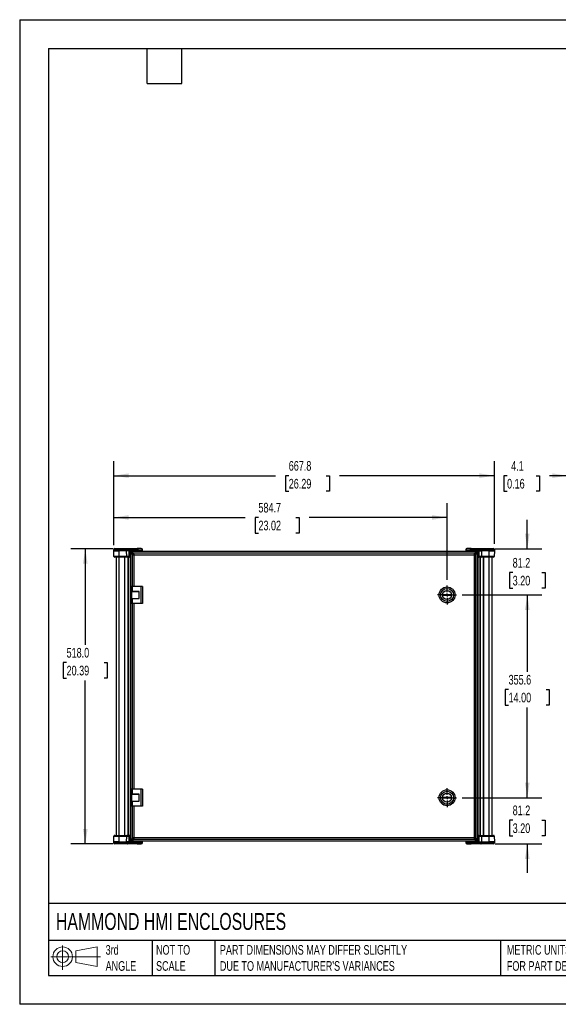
# Model space of a CAD drawing. Header units: millimetres. Extents: x 0 to 2235, y 0 to 1727.
# Tile 1 of 6: x 0 to 945, y 0 to 1727. Entities that reach past the tile are written whole.
import ezdxf

# ---------------------------------------------------------------- set-up
doc = ezdxf.new("R2010")
doc.units = ezdxf.units.MM
doc.header["$LTSCALE"] = 8
doc.linetypes.add('CENTERX2', pattern=[20.32, 12.7, -2.54, 2.54, -2.54])
doc.layers.add('CENTER', color=40, linetype='CENTERX2')
doc.layers.add('DIMENSIONS', color=140, linetype='Continuous', lineweight=25)
doc.layers.add('TEXT', color=140, linetype='Continuous', lineweight=25)
doc.styles.add('SLDTEXTSTYLE0', font='TXT', dxfattribs={"width": 0.7})
doc.dimstyles.new('SLDDIMSTYLE0', dxfattribs={"dimtxt": 17.264063, "dimasz": 26.416, "dimexe": 0, "dimexo": 0.0625, "dimgap": 4.316016, "dimtad": 0, "dimtih": 1, "dimtoh": 1, "dimdec": 1, "dimrnd": 1e-09, "dimzin": 4, "dimdsep": 46, "dimtxsty": 'SLDTEXTSTYLE0', "dimsah": 1, "dimcen": 0.09, "dimadec": 0, "dimazin": 1, "dimtfac": 1, "dimtdec": 1, "dimtofl": 0, "dimtmove": 0, "dimatfit": 3, "dimfxl": 0, "dimfrac": 2, "dimtolj": 1, "dimtzin": 12, "dimarcsym": 0})
doc.dimstyles.new('SLDDIMSTYLE1', dxfattribs={"dimtxt": 17.264063, "dimasz": 26.416, "dimexe": 0, "dimexo": 0.0625, "dimgap": 4.316016, "dimtad": 0, "dimtih": 1, "dimtoh": 1, "dimdec": 1, "dimrnd": 1e-09, "dimzin": 12, "dimdsep": 46, "dimtxsty": 'SLDTEXTSTYLE0', "dimsah": 1, "dimcen": 0.09, "dimadec": 0, "dimazin": 3, "dimtfac": 1, "dimtdec": 1, "dimtofl": 0, "dimtmove": 0, "dimatfit": 3, "dimfxl": 0, "dimfrac": 2, "dimtolj": 1, "dimtzin": 12, "dimarcsym": 0})
doc.dimstyles.new('SLDDIMSTYLE2', dxfattribs={"dimtxt": 17.264063, "dimasz": 26.416, "dimexe": 0, "dimexo": 0.0625, "dimgap": 4.316016, "dimtad": 0, "dimtih": 1, "dimtoh": 1, "dimdec": 1, "dimrnd": 1e-09, "dimzin": 12, "dimdsep": 46, "dimtxsty": 'SLDTEXTSTYLE0', "dimsah": 1, "dimcen": 0.09, "dimadec": 0, "dimazin": 3, "dimtfac": 1, "dimtdec": 1, "dimtmove": 0, "dimatfit": 0, "dimfxl": 0, "dimfrac": 2, "dimtolj": 1, "dimtzin": 12, "dimarcsym": 0})

# ---------------------------------------------------------------- blocks, each defined once
blk = doc.blocks.new('Block11')
at = {"color": 7, "linetype": 'Continuous', "lineweight": 18}
for p, q in [((20.7, 42.5), (20.7, 0)), ((43.8, 33.3), (81.4, 40.3)), ((81.4, 40.3), (81.4, 5.9)), ((0, 23.1), (87, 23.1)), ((43.8, 12.8), (43.8, 33.3)), ((43.8, 12.8), (81.4, 5.9))]:
    blk.add_line(p, q, dxfattribs=at)
for radius in [17.2, 10.3]:
    blk.add_circle((20.7, 23.1), radius, dxfattribs=at)
blk = doc.blocks.new('Block12')
at = {"color": 7, "linetype": 'Continuous'}
blk.add_blockref('Block11', (0, 0), dxfattribs=at)
blk = doc.blocks.new('_D')
at = {"layer": 'DIMENSIONS'}
for p, q in [((164.1, 799.3), (89.8, 799.3)), ((115.2, 799.3), (115.2, 630.8)), ((82.3, 599.5), (76.5, 599.5)), ((76.5, 599.5), (76.5, 572)), ((148, 599.5), (153.8, 599.5)), ((153.8, 599.5), (153.8, 572)), ((76.5, 572), (82.3, 572)), ((153.8, 572), (148, 572)), ((115.2, 281.3), (115.2, 568.2)), ((164.1, 281.3), (89.8, 281.3))]:
    blk.add_line(p, q, dxfattribs=at)
for points in [[(115.2, 799.3), (111.1, 772.9), (119.2, 772.9)], [(115.2, 281.3), (119.2, 307.7), (111.1, 307.7)]]:
    blk.add_solid(points, dxfattribs=at)
at = {"layer": 'DIMENSIONS', "char_height": 16.93, "attachment_point": 1, "style": 'SLDTEXTSTYLE0'}
for s, insert in [('518.0', (82.3, 625.2)), ('20.39', (82.3, 593.9))]:
    blk.add_mtext(s, dxfattribs=dict(at, insert=insert))
blk = doc.blocks.new('_D_1')
at = {"layer": 'DIMENSIONS'}
for p, q in [((165.1, 805.5), (165.1, 879.4)), ((749.8, 744.8), (749.8, 879.4)), ((165.1, 854), (395.5, 854)), ((418.9, 854), (413.1, 854)), ((413.1, 854), (413.1, 826.6)), ((484.6, 854), (490.4, 854)), ((490.4, 854), (490.4, 826.6)), ((749.8, 854), (508, 854)), ((413.1, 826.6), (418.9, 826.6)), ((490.4, 826.6), (484.6, 826.6))]:
    blk.add_line(p, q, dxfattribs=at)
for points in [[(165.1, 854), (191.5, 850), (191.5, 858.1)], [(749.8, 854), (723.4, 858.1), (723.4, 850)]]:
    blk.add_solid(points, dxfattribs=at)
at = {"layer": 'DIMENSIONS', "char_height": 16.93, "attachment_point": 1, "style": 'SLDTEXTSTYLE0'}
for s, insert in [('584.7', (418.9, 879.7)), ('23.02', (418.9, 848.4))]:
    blk.add_mtext(s, dxfattribs=dict(at, insert=insert))
blk = doc.blocks.new('_D_2')
at = {"layer": 'DIMENSIONS'}
for p, q in [((165.1, 807.5), (165.1, 952.7)), ((832.9, 807.5), (832.9, 952.7)), ((165.1, 927.3), (448.8, 927.3)), ((472.1, 927.3), (466.4, 927.3)), ((466.4, 927.3), (466.4, 899.9)), ((537.8, 927.3), (543.6, 927.3)), ((543.6, 927.3), (543.6, 899.9)), ((832.9, 927.3), (561.2, 927.3)), ((466.4, 899.9), (472.1, 899.9)), ((543.6, 899.9), (537.8, 899.9))]:
    blk.add_line(p, q, dxfattribs=at)
for points in [[(165.1, 927.3), (191.5, 923.3), (191.5, 931.4)], [(832.9, 927.3), (806.5, 931.4), (806.5, 923.3)]]:
    blk.add_solid(points, dxfattribs=at)
at = {"layer": 'DIMENSIONS', "char_height": 16.93, "attachment_point": 1, "style": 'SLDTEXTSTYLE0'}
for s, insert in [('667.8', (472.1, 953)), ('26.29', (472.1, 921.7))]:
    blk.add_mtext(s, dxfattribs=dict(at, insert=insert))
blk = doc.blocks.new('_D_3')
at = {"layer": 'DIMENSIONS'}
for p, q in [((890.7, 799.3), (890.7, 850.1)), ((834, 799.3), (916.1, 799.3)), ((865, 757.3), (859.2, 757.3)), ((859.2, 757.3), (859.2, 729.9)), ((916.3, 757.3), (922.1, 757.3)), ((922.1, 757.3), (922.1, 729.9)), ((859.2, 729.9), (865, 729.9)), ((922.1, 729.9), (916.3, 729.9)), ((776.5, 718.1), (916.1, 718.1)), ((890.7, 718.1), (890.7, 667.3))]:
    blk.add_line(p, q, dxfattribs=at)
for points in [[(890.7, 799.3), (894.7, 825.7), (886.6, 825.7)], [(890.7, 718.1), (886.6, 691.7), (894.7, 691.7)]]:
    blk.add_solid(points, dxfattribs=at)
at = {"layer": 'DIMENSIONS', "char_height": 16.93, "attachment_point": 1, "style": 'SLDTEXTSTYLE0'}
for s, insert in [('81.2', (865, 783)), ('3.20', (865, 751.7))]:
    blk.add_mtext(s, dxfattribs=dict(at, insert=insert))
blk = doc.blocks.new('_D_4')
at = {"layer": 'DIMENSIONS'}
for p, q in [((776.5, 718.1), (916.1, 718.1)), ((890.7, 718.1), (890.7, 583.5)), ((857.8, 552.2), (852, 552.2)), ((852, 552.2), (852, 524.8)), ((923.5, 552.2), (929.3, 552.2)), ((929.3, 552.2), (929.3, 524.8)), ((852, 524.8), (857.8, 524.8)), ((890.7, 362.5), (890.7, 520.9)), ((929.3, 524.8), (923.5, 524.8)), ((776.5, 362.5), (916.1, 362.5))]:
    blk.add_line(p, q, dxfattribs=at)
for points in [[(890.7, 718.1), (886.6, 691.7), (894.7, 691.7)], [(890.7, 362.5), (894.7, 388.9), (886.6, 388.9)]]:
    blk.add_solid(points, dxfattribs=at)
at = {"layer": 'DIMENSIONS', "char_height": 16.93, "attachment_point": 1, "style": 'SLDTEXTSTYLE0'}
for s, insert in [('355.6', (857.8, 577.9)), ('14.00', (857.8, 546.6))]:
    blk.add_mtext(s, dxfattribs=dict(at, insert=insert))
blk = doc.blocks.new('_D_5')
at = {"layer": 'DIMENSIONS'}
for p, q in [((890.7, 362.5), (890.7, 413.3)), ((776.5, 362.5), (916.1, 362.5)), ((865, 323), (859.2, 323)), ((859.2, 323), (859.2, 295.5)), ((916.3, 323), (922.1, 323)), ((922.1, 323), (922.1, 295.5)), ((859.2, 295.5), (865, 295.5)), ((922.1, 295.5), (916.3, 295.5)), ((834, 281.3), (916.1, 281.3)), ((890.7, 281.3), (890.7, 230.5))]:
    blk.add_line(p, q, dxfattribs=at)
for points in [[(890.7, 362.5), (894.7, 388.9), (886.6, 388.9)], [(890.7, 281.3), (886.6, 254.9), (894.7, 254.9)]]:
    blk.add_solid(points, dxfattribs=at)
at = {"layer": 'DIMENSIONS', "char_height": 16.93, "attachment_point": 1, "style": 'SLDTEXTSTYLE0'}
for s, insert in [('81.2', (865, 348.7)), ('3.20', (865, 317.4))]:
    blk.add_mtext(s, dxfattribs=dict(at, insert=insert))
blk = doc.blocks.new('SW_CENTERMARKSYMBOL_0')
at = {"layer": 'CENTER', "color": 0}
for p, q in [((-5.08, 0), (-16.51, 0)), ((0, 0), (-2.54, 0)), ((0, 5.08), (0, 16.51)), ((0, 0), (0, 2.54)), ((0, 0), (0, -2.54)), ((0, 0), (2.54, 0)), ((5.08, 0), (16.51, 0)), ((0, -5.08), (0, -16.51))]:
    blk.add_line(p, q, dxfattribs=at)
blk = doc.blocks.new('SW_CENTERMARKSYMBOL_1')
at = {"layer": 'CENTER', "color": 0}
for p, q in [((-5.08, 0), (-16.51, 0)), ((0, 0), (-2.54, 0)), ((0, 5.08), (0, 16.51)), ((0, 0), (0, 2.54)), ((0, 0), (0, -2.54)), ((0, 0), (2.54, 0)), ((5.08, 0), (16.51, 0)), ((0, -5.08), (0, -16.51))]:
    blk.add_line(p, q, dxfattribs=at)
blk = doc.blocks.new('_D_6')
at = {"layer": 'DIMENSIONS'}
for p, q in [((960.9, 739.7), (960.9, 952.7)), ((965, 798.2), (965, 952.7)), ((855.2, 927.3), (849.4, 927.3)), ((849.4, 927.3), (849.4, 899.9)), ((906.5, 927.3), (912.3, 927.3)), ((912.3, 927.3), (912.3, 899.9)), ((960.9, 927.3), (929.9, 927.3)), ((965, 927.3), (1015.8, 927.3)), ((849.4, 899.9), (855.2, 899.9)), ((912.3, 899.9), (906.5, 899.9))]:
    blk.add_line(p, q, dxfattribs=at)
for points in [[(960.9, 927.3), (934.5, 931.4), (934.5, 923.3)], [(965, 927.3), (991.4, 923.3), (991.4, 931.4)]]:
    blk.add_solid(points, dxfattribs=at)
at = {"layer": 'DIMENSIONS', "char_height": 16.93, "attachment_point": 1, "style": 'SLDTEXTSTYLE0'}
for s, insert in [('4.1', (862.4, 953)), ('0.16', (855.2, 921.7))]:
    blk.add_mtext(s, dxfattribs=dict(at, insert=insert))

msp = doc.modelspace()

# ---------------------------------------------------------------- linework, layer by layer
at = {"color": 7, "linetype": 'Continuous'}
for p, q in [((0.02, 1727.22), (0.02, 0.02)), ((0.02, 1727.22), (2235.22, 1727.22)), ((2235.22, 0.02), (0.02, 0.02))]:
    msp.add_line(p, q, dxfattribs=at)
for p, q in [((165.11, 797.32), (174.21, 797.32)), ((165.11, 795.32), (165.11, 797.32)), ((165.11, 795.32), (174.21, 795.32)), ((165.28, 785.79), (165.11, 795.32)), ((167.11, 799.32), (174.21, 799.32)), ((174.21, 799.32), (189.18, 799.32)), ((174.21, 797.32), (187.64, 797.32)), ((174.21, 797.32), (174.21, 795.32)), ((187.64, 795.32), (174.21, 795.32)), ((174.21, 795.32), (174.21, 785.79)), ((187.64, 797.32), (207.25, 797.32)), ((187.64, 795.32), (187.64, 797.32)), ((191.69, 795.32), (187.64, 795.32)), ((187.77, 785.79), (187.64, 795.32)), ((189.18, 799.32), (206.01, 799.32)), ((191.69, 795.32), (207.25, 795.32)), ((195.9, 795.32), (195.89, 794.3)), ((198.62, 795.32), (197.63, 794.93)), ((197.63, 794.93), (197.63, 794.3)), ((208.8, 794.93), (197.63, 794.93)), ((213.31, 799.32), (206.01, 799.32)), ((207.25, 795.32), (207.25, 797.32)), ((207.25, 797.32), (215.31, 797.32)), ((207.25, 795.32), (215.31, 795.32)), ((208.8, 794.93), (207.81, 795.32)), ((208.8, 794.3), (208.8, 794.93)), ((211.34, 795.04), (211.35, 794.3)), ((212.83, 795.32), (212.84, 794.3)), ((213.73, 795.32), (213.71, 794.3)), ((215.21, 794.3), (215.23, 795.32)), ((215.31, 795.32), (215.31, 797.32)), ((782.73, 797.32), (782.73, 795.32)), ((782.73, 797.32), (790.8, 797.32)), ((782.73, 795.32), (790.8, 795.32)), ((782.82, 795.32), (782.84, 794.3)), ((784.33, 794.3), (784.31, 795.32)), ((792.03, 799.32), (784.73, 799.32)), ((785.2, 794.3), (785.22, 795.32)), ((786.71, 795.32), (786.7, 794.4)), ((790.24, 795.32), (789.24, 794.93)), ((789.24, 794.93), (789.24, 794.3)), ((800.42, 794.93), (789.24, 794.93)), ((790.8, 797.32), (810.41, 797.32)), ((790.8, 797.32), (790.8, 795.32)), ((806.36, 795.32), (790.8, 795.32)), ((792.03, 799.32), (808.86, 799.32)), ((800.42, 794.93), (799.43, 795.32)), ((800.42, 794.3), (800.42, 794.93)), ((802.15, 794.3), (802.15, 795.32)), ((806.36, 795.32), (810.41, 795.32)), ((808.86, 799.32), (823.83, 799.32)), ((810.41, 795.32), (810.28, 785.79)), ((810.41, 797.32), (810.41, 795.32)), ((823.83, 797.32), (810.41, 797.32)), ((823.83, 795.32), (810.41, 795.32)), ((823.83, 799.32), (830.93, 799.32)), ((823.83, 795.32), (823.83, 797.32)), ((823.83, 797.32), (832.93, 797.32)), ((823.83, 785.79), (823.83, 795.32)), ((823.83, 795.32), (832.93, 795.32)), ((832.93, 795.32), (832.76, 785.79)), ((832.93, 797.32), (832.93, 795.32)), ((174.21, 785.79), (165.28, 785.79)), ((174.21, 784.32), (166.78, 784.32)), ((169.21, 784.32), (169.21, 296.28)), ((187.77, 785.79), (174.21, 785.79)), ((188.93, 784.32), (174.21, 784.32)), ((174.21, 784.32), (174.21, 296.28)), ((183.71, 784.32), (183.71, 296.28)), ((184.21, 784.32), (184.21, 296.28)), ((191.49, 785.79), (187.77, 785.79)), ((192.25, 784.32), (188.93, 784.32)), ((190.21, 296.28), (190.21, 784.32)), ((190.71, 296.28), (190.71, 784.32)), ((193.96, 794.3), (193.9, 794.3)), ((193.96, 794.3), (193.96, 286.3)), ((193.96, 794.3), (194.21, 794.3)), ((194.21, 286.3), (194.21, 794.3)), ((196.28, 794.3), (194.21, 794.3)), ((194.22, 288.36), (194.22, 792.24)), ((196.28, 792.24), (194.22, 792.24)), ((801.76, 794.3), (196.28, 794.3)), ((196.28, 794.3), (196.28, 792.24)), ((196.28, 791.21), (198.58, 791.21)), ((197.31, 789.31), (197.57, 789.06)), ((197.31, 733.1), (197.31, 789.31)), ((197.4, 789.06), (199.45, 789.06)), ((197.4, 789.06), (197.4, 733.1)), ((198.58, 789.07), (198.58, 791.55)), ((199.46, 789.07), (198.58, 789.07)), ((798.84, 791.21), (199.21, 791.21)), ((199.46, 791.12), (199.46, 789.07)), ((798.59, 791.12), (199.46, 791.12)), ((797.56, 788.04), (200.48, 788.04)), ((200.48, 788.04), (200.48, 733.1)), ((797.56, 788.04), (797.56, 292.56)), ((799.47, 789.07), (798.58, 789.07)), ((798.59, 791.12), (798.59, 789.07)), ((800.65, 789.06), (798.59, 789.06)), ((799.47, 789.07), (799.47, 791.55)), ((799.47, 791.21), (801.76, 791.21)), ((800.47, 789.06), (800.74, 789.31)), ((800.65, 291.53), (800.65, 789.06)), ((800.74, 291.29), (800.74, 789.31)), ((801.76, 794.3), (803.83, 794.3)), ((801.76, 794.3), (801.76, 792.24)), ((803.82, 792.24), (801.76, 792.24)), ((803.82, 792.24), (803.82, 288.36)), ((803.83, 794.3), (803.83, 286.3)), ((803.83, 794.3), (804.08, 794.3)), ((804.08, 286.3), (804.08, 794.3)), ((804.08, 794.3), (804.15, 794.3)), ((809.12, 784.32), (805.8, 784.32)), ((810.28, 785.79), (806.56, 785.79)), ((807.33, 784.32), (807.33, 296.28)), ((807.83, 784.32), (807.83, 296.28)), ((823.83, 784.32), (809.12, 784.32)), ((823.83, 785.79), (810.28, 785.79)), ((813.83, 296.28), (813.83, 784.32)), ((814.33, 296.28), (814.33, 784.32)), ((832.76, 785.79), (823.83, 785.79)), ((831.26, 784.32), (823.83, 784.32)), ((823.83, 296.28), (823.83, 784.32)), ((828.83, 296.28), (828.83, 784.32)), ((195.39, 733.1), (195.39, 724.45)), ((197.44, 733.1), (195.39, 733.1)), ((197.44, 733.1), (197.44, 724.45)), ((212.43, 733.1), (197.44, 733.1)), ((212.43, 733.1), (212.43, 703.1)), ((215.43, 733.1), (212.43, 733.1)), ((215.43, 733.1), (215.43, 703.1)), ((197.44, 724.45), (195.39, 724.45)), ((195.39, 711.75), (195.39, 703.1)), ((195.39, 711.75), (197.44, 711.75)), ((197.02, 712.11), (197.02, 724.09)), ((197.02, 724.09), (209.73, 724.09)), ((197.02, 712.11), (209.73, 712.11)), ((197.31, 724.09), (197.31, 724.45)), ((197.31, 711.75), (197.31, 712.11)), ((209.73, 724.45), (197.44, 724.45)), ((197.44, 711.75), (197.44, 703.1)), ((197.44, 711.75), (209.73, 711.75)), ((201.38, 724.45), (201.38, 724.09)), ((201.38, 712.11), (201.38, 711.75)), ((207.38, 724.09), (207.38, 724.45)), ((207.38, 711.75), (207.38, 712.11)), ((209.73, 711.75), (209.73, 724.45)), ((741.95, 718.86), (757.74, 718.86)), ((757.74, 717.34), (741.95, 717.34)), ((197.44, 703.1), (195.39, 703.1)), ((197.31, 377.5), (197.31, 703.1)), ((197.4, 703.1), (197.4, 377.5)), ((212.43, 703.1), (197.44, 703.1)), ((200.48, 703.1), (200.48, 377.5)), ((215.43, 703.1), (212.43, 703.1)), ((195.39, 377.5), (195.39, 368.85)), ((197.44, 377.5), (195.39, 377.5)), ((197.44, 368.85), (195.39, 368.85)), ((197.02, 356.51), (197.02, 368.49)), ((197.02, 368.49), (209.73, 368.49)), ((197.31, 368.49), (197.31, 368.85)), ((197.44, 377.5), (197.44, 368.85)), ((212.43, 377.5), (197.44, 377.5)), ((209.73, 368.85), (197.44, 368.85)), ((201.38, 368.85), (201.38, 368.49)), ((207.38, 368.49), (207.38, 368.85)), ((209.73, 356.15), (209.73, 368.85)), ((212.43, 377.5), (212.43, 347.5)), ((215.43, 377.5), (212.43, 377.5)), ((215.43, 377.5), (215.43, 347.5)), ((741.95, 363.26), (757.74, 363.26)), ((195.39, 356.15), (195.39, 347.5)), ((195.39, 356.15), (197.44, 356.15)), ((197.44, 347.5), (195.39, 347.5)), ((197.02, 356.51), (209.73, 356.51)), ((197.31, 356.15), (197.31, 356.51)), ((197.31, 291.29), (197.31, 347.5)), ((197.4, 347.5), (197.4, 291.53)), ((197.44, 356.15), (197.44, 347.5)), ((197.44, 356.15), (209.73, 356.15)), ((212.43, 347.5), (197.44, 347.5)), ((200.48, 347.5), (200.48, 292.56)), ((201.38, 356.51), (201.38, 356.15)), ((207.38, 356.15), (207.38, 356.51)), ((215.43, 347.5), (212.43, 347.5)), ((757.74, 361.74), (741.95, 361.74)), ((165.11, 285.28), (165.28, 294.81)), ((165.28, 294.81), (174.21, 294.81)), ((166.78, 296.28), (174.21, 296.28)), ((174.21, 296.28), (188.93, 296.28)), ((174.21, 294.81), (174.21, 285.28)), ((174.21, 294.81), (187.77, 294.81)), ((187.64, 285.28), (187.77, 294.81)), ((187.77, 294.81), (191.49, 294.81)), ((188.93, 296.28), (192.25, 296.28)), ((805.8, 296.28), (809.12, 296.28)), ((806.56, 294.81), (810.28, 294.81)), ((809.12, 296.28), (823.83, 296.28)), ((810.28, 294.81), (810.41, 285.28)), ((810.28, 294.81), (823.83, 294.81)), ((823.83, 296.28), (831.26, 296.28)), ((823.83, 285.28), (823.83, 294.81)), ((823.83, 294.81), (832.76, 294.81)), ((832.76, 294.81), (832.93, 285.28)), ((165.11, 283.28), (165.11, 285.28)), ((174.21, 285.28), (165.11, 285.28)), ((174.21, 283.28), (165.11, 283.28)), ((174.21, 281.28), (167.11, 281.28)), ((174.21, 285.28), (187.64, 285.28)), ((174.21, 285.28), (174.21, 283.28)), ((174.21, 283.28), (187.64, 283.28)), ((189.18, 281.28), (174.21, 281.28)), ((187.64, 283.28), (187.64, 285.28)), ((191.69, 285.28), (187.64, 285.28)), ((207.25, 283.28), (187.64, 283.28)), ((206.01, 281.28), (189.18, 281.28)), ((191.69, 285.28), (207.25, 285.28)), ((193.96, 286.3), (193.9, 286.3)), ((194.21, 286.3), (193.96, 286.3)), ((196.28, 286.3), (194.21, 286.3)), ((196.28, 288.36), (194.22, 288.36)), ((195.89, 286.3), (195.9, 285.28)), ((198.58, 289.39), (196.28, 289.39)), ((196.28, 286.3), (196.28, 288.36)), ((801.76, 286.3), (196.28, 286.3)), ((197.31, 291.29), (197.57, 291.53)), ((197.4, 291.53), (199.45, 291.53)), ((197.63, 286.3), (197.63, 285.66)), ((197.63, 285.66), (198.62, 285.28)), ((197.63, 285.66), (208.8, 285.66)), ((198.58, 291.53), (198.58, 289.05)), ((198.58, 291.53), (199.55, 291.53)), ((798.84, 289.39), (199.21, 289.39)), ((199.46, 289.47), (199.46, 291.53)), ((199.46, 289.47), (798.59, 289.47)), ((200.48, 292.56), (797.56, 292.56)), ((206.01, 281.28), (213.31, 281.28)), ((207.25, 283.28), (207.25, 285.28)), ((215.31, 285.28), (207.25, 285.28)), ((215.31, 283.28), (207.25, 283.28)), ((207.81, 285.28), (208.8, 285.66)), ((208.8, 285.66), (208.8, 286.3)), ((211.33, 285.28), (211.35, 286.19)), ((212.84, 286.3), (212.83, 285.28)), ((213.71, 286.3), (213.73, 285.28)), ((215.23, 285.28), (215.21, 286.3)), ((215.31, 283.28), (215.31, 285.28)), ((782.73, 285.28), (782.73, 283.28)), ((790.8, 285.28), (782.73, 285.28)), ((790.8, 283.28), (782.73, 283.28)), ((782.84, 286.3), (782.82, 285.28)), ((784.31, 285.28), (784.33, 286.3)), ((784.73, 281.28), (792.03, 281.28)), ((785.22, 285.28), (785.2, 286.3)), ((786.71, 285.56), (786.69, 286.3)), ((789.24, 286.3), (789.24, 285.66)), ((789.24, 285.66), (790.24, 285.28)), ((789.24, 285.66), (800.42, 285.66)), ((790.8, 285.28), (790.8, 283.28)), ((806.36, 285.28), (790.8, 285.28)), ((810.41, 283.28), (790.8, 283.28)), ((808.86, 281.28), (792.03, 281.28)), ((798.5, 291.53), (799.47, 291.53)), ((798.59, 289.47), (798.59, 291.53)), ((800.65, 291.53), (798.59, 291.53)), ((799.43, 285.28), (800.42, 285.66)), ((799.47, 291.53), (799.47, 289.05)), ((801.76, 289.39), (799.47, 289.39)), ((800.42, 285.66), (800.42, 286.3)), ((800.47, 291.53), (800.74, 291.29)), ((803.82, 288.36), (801.76, 288.36)), ((801.76, 286.3), (801.76, 288.36)), ((801.76, 286.3), (803.83, 286.3)), ((802.15, 285.28), (802.15, 286.3)), ((804.08, 286.3), (803.83, 286.3)), ((804.08, 286.3), (804.15, 286.3)), ((806.36, 285.28), (810.41, 285.28)), ((823.83, 281.28), (808.86, 281.28)), ((810.41, 285.28), (810.41, 283.28)), ((810.41, 285.28), (823.83, 285.28)), ((823.83, 283.28), (810.41, 283.28)), ((823.83, 283.28), (823.83, 285.28)), ((832.93, 285.28), (823.83, 285.28)), ((832.93, 283.28), (823.83, 283.28)), ((830.93, 281.28), (823.83, 281.28)), ((832.93, 285.28), (832.93, 283.28))]:
    msp.add_line(p, q)
at = {"flags": 128}
for points in [[(192.25, 784.32), (192.1, 784.34), (191.96, 784.43), (191.83, 784.56), (191.72, 784.75), (191.62, 784.97), (191.55, 785.22), (191.51, 785.5), (191.49, 785.79)], [(806.56, 785.79), (806.54, 785.5), (806.49, 785.22), (806.42, 784.97), (806.33, 784.75), (806.21, 784.56), (806.08, 784.43), (805.94, 784.34), (805.8, 784.32)], [(191.49, 294.81), (191.51, 295.1), (191.55, 295.38), (191.62, 295.63), (191.72, 295.85), (191.83, 296.04), (191.96, 296.17), (192.1, 296.26), (192.25, 296.28)], [(805.8, 296.28), (805.94, 296.26), (806.08, 296.17), (806.21, 296.04), (806.33, 295.85), (806.42, 295.63), (806.49, 295.38), (806.54, 295.1), (806.56, 294.81)]]:
    msp.add_lwpolyline(points, dxfattribs=at)
for centre, radius in [((749.85, 718.1), 13.97), ((749.85, 718.1), 11.43), ((749.85, 718.1), 7.94), ((749.85, 362.5), 13.97), ((749.85, 362.5), 11.43), ((749.85, 362.5), 7.94)]:
    msp.add_circle(centre, radius)
for centre, radius, start, end in [((167.11, 797.32), 2, 90, 180), ((213.31, 797.32), 2, 0, 90), ((784.73, 797.32), 2, 90, 180), ((830.93, 797.32), 2, 360, 90), ((166.78, 785.82), 1.5, 181, 270), ((192.62, 806.28), 20.52, 266.84553, 273.15446), ((192.25, 785.82), 1.5, 270, 359), ((805.43, 806.28), 20.52, 266.84553, 273.15448), ((805.8, 785.82), 1.5, 181, 270), ((831.26, 785.82), 1.5, 270, 359), ((749.85, 718.1), 7.93, 174.48878, 185.51122), ((749.85, 718.1), 7.93, 354.48878, 5.51122), ((749.85, 362.5), 7.93, 174.48878, 185.51122), ((749.85, 362.5), 7.93, 354.48878, 5.51122), ((166.78, 294.78), 1.5, 90, 179), ((192.62, 274.32), 20.52, 86.84553, 93.15448), ((192.25, 294.78), 1.5, 1, 90), ((805.8, 294.78), 1.5, 90, 179), ((805.43, 274.32), 20.52, 86.84553, 93.15446), ((831.26, 294.78), 1.5, 1, 90), ((167.11, 283.28), 2, 180, 270), ((213.31, 283.28), 2, 270, 0), ((784.73, 283.28), 2, 180, 270), ((830.93, 283.28), 2, 270, 0)]:
    msp.add_arc(centre, radius, start, end)
for points in [[(174.21, 799.32), (174.21, 799.32), (174.21, 799.26), (174.21, 799.06), (174.21, 798.91), (174.21, 798.54), (174.21, 798.32), (174.21, 797.84), (174.21, 797.58), (174.21, 797.32)], [(189.18, 799.32), (188.98, 799.32), (188.78, 799.26), (188.41, 799.06), (188.23, 798.91), (187.95, 798.54), (187.83, 798.32), (187.68, 797.84), (187.64, 797.58), (187.64, 797.32)], [(206.01, 799.32), (206.17, 799.32), (206.34, 799.26), (206.63, 799.06), (206.77, 798.91), (207, 798.54), (207.09, 798.32), (207.22, 797.84), (207.25, 797.58), (207.25, 797.32)], [(790.8, 797.32), (790.8, 797.58), (790.83, 797.84), (790.95, 798.32), (791.04, 798.54), (791.27, 798.91), (791.41, 799.06), (791.71, 799.26), (791.87, 799.32), (792.03, 799.32)], [(810.41, 797.32), (810.41, 797.58), (810.37, 797.84), (810.21, 798.32), (810.1, 798.54), (809.81, 798.91), (809.64, 799.06), (809.26, 799.26), (809.06, 799.32), (808.86, 799.32)], [(823.83, 797.32), (823.83, 797.58), (823.83, 797.84), (823.83, 798.32), (823.83, 798.54), (823.83, 798.91), (823.83, 799.06), (823.83, 799.26), (823.83, 799.32), (823.83, 799.32)], [(174.21, 784.32), (174.21, 784.32), (174.21, 784.35), (174.21, 784.5), (174.21, 784.61), (174.21, 784.88), (174.21, 785.04), (174.21, 785.4), (174.21, 785.6), (174.21, 785.79)], [(188.93, 784.32), (188.78, 784.32), (188.63, 784.35), (188.35, 784.5), (188.22, 784.61), (188.01, 784.88), (187.92, 785.04), (187.8, 785.4), (187.77, 785.6), (187.77, 785.79)], [(194.22, 792.24), (194.22, 792), (194.3, 791.75), (194.61, 791.27), (194.84, 791.02), (195.41, 790.53), (195.75, 790.29), (196.5, 789.8), (196.9, 789.56), (197.31, 789.31)], [(199.21, 791.21), (198.96, 791.62), (198.72, 792.02), (198.23, 792.77), (197.99, 793.11), (197.5, 793.68), (197.26, 793.91), (196.77, 794.22), (196.52, 794.3), (196.28, 794.3)], [(196.28, 792.24), (196.28, 792), (196.31, 791.75), (196.41, 791.27), (196.49, 791.02), (196.68, 790.53), (196.79, 790.29), (197.04, 789.8), (197.17, 789.56), (197.31, 789.31)], [(199.21, 791.21), (198.96, 791.35), (198.72, 791.48), (198.23, 791.73), (197.99, 791.85), (197.5, 792.04), (197.26, 792.11), (196.77, 792.22), (196.52, 792.24), (196.28, 792.24)], [(200.48, 788.04), (200.08, 788.12), (199.67, 788.21), (198.93, 788.38), (198.59, 788.47), (198.01, 788.64), (197.79, 788.72), (197.48, 788.89), (197.4, 788.98), (197.4, 789.06)], [(200.48, 788.04), (200.35, 788.12), (200.21, 788.21), (199.96, 788.38), (199.85, 788.47), (199.66, 788.64), (199.58, 788.72), (199.48, 788.89), (199.45, 788.98), (199.45, 789.06)], [(199.46, 791.12), (199.54, 791.12), (199.63, 791.04), (199.8, 790.73), (199.88, 790.51), (200.06, 789.93), (200.14, 789.59), (200.31, 788.85), (200.4, 788.44), (200.48, 788.04)], [(199.46, 789.07), (199.54, 789.07), (199.63, 789.04), (199.8, 788.94), (199.88, 788.86), (200.06, 788.67), (200.14, 788.56), (200.31, 788.31), (200.4, 788.17), (200.48, 788.04)], [(797.56, 788.04), (797.65, 788.44), (797.73, 788.85), (797.9, 789.59), (797.99, 789.93), (798.16, 790.51), (798.24, 790.73), (798.42, 791.04), (798.5, 791.12), (798.59, 791.12)], [(797.56, 788.04), (797.65, 788.17), (797.73, 788.31), (797.9, 788.56), (797.99, 788.67), (798.16, 788.86), (798.24, 788.94), (798.42, 789.04), (798.5, 789.07), (798.59, 789.07)], [(800.65, 789.06), (800.65, 788.98), (800.57, 788.89), (800.26, 788.72), (800.03, 788.64), (799.46, 788.47), (799.11, 788.38), (798.37, 788.21), (797.96, 788.12), (797.56, 788.04)], [(798.59, 789.06), (798.59, 788.98), (798.56, 788.89), (798.46, 788.72), (798.38, 788.64), (798.19, 788.47), (798.08, 788.38), (797.83, 788.21), (797.69, 788.12), (797.56, 788.04)], [(798.84, 791.21), (799.08, 791.62), (799.32, 792.02), (799.81, 792.77), (800.06, 793.11), (800.54, 793.68), (800.79, 793.91), (801.28, 794.22), (801.52, 794.3), (801.76, 794.3)], [(798.84, 791.21), (799.08, 791.35), (799.32, 791.48), (799.81, 791.73), (800.06, 791.85), (800.54, 792.04), (800.79, 792.11), (801.28, 792.22), (801.52, 792.24), (801.76, 792.24)], [(803.82, 792.24), (803.82, 792), (803.74, 791.75), (803.43, 791.27), (803.2, 791.02), (802.63, 790.53), (802.29, 790.29), (801.54, 789.8), (801.14, 789.56), (800.74, 789.31)], [(801.76, 792.24), (801.76, 792), (801.74, 791.75), (801.63, 791.27), (801.56, 791.02), (801.37, 790.53), (801.25, 790.29), (801.01, 789.8), (800.87, 789.56), (800.74, 789.31)], [(809.12, 784.32), (809.27, 784.32), (809.42, 784.35), (809.7, 784.5), (809.82, 784.61), (810.04, 784.88), (810.12, 785.04), (810.24, 785.4), (810.27, 785.6), (810.28, 785.79)], [(823.83, 784.32), (823.83, 784.32), (823.83, 784.35), (823.83, 784.5), (823.83, 784.61), (823.83, 784.88), (823.83, 785.04), (823.83, 785.4), (823.83, 785.6), (823.83, 785.79)], [(174.21, 296.28), (174.21, 296.28), (174.21, 296.25), (174.21, 296.1), (174.21, 295.99), (174.21, 295.72), (174.21, 295.55), (174.21, 295.2), (174.21, 295), (174.21, 294.81)], [(188.93, 296.28), (188.78, 296.28), (188.63, 296.25), (188.35, 296.1), (188.22, 295.99), (188.01, 295.72), (187.92, 295.55), (187.8, 295.2), (187.77, 295), (187.77, 294.81)], [(809.12, 296.28), (809.27, 296.28), (809.42, 296.25), (809.7, 296.1), (809.82, 295.99), (810.04, 295.72), (810.12, 295.55), (810.24, 295.2), (810.27, 295), (810.28, 294.81)], [(823.83, 296.28), (823.83, 296.28), (823.83, 296.25), (823.83, 296.1), (823.83, 295.99), (823.83, 295.72), (823.83, 295.55), (823.83, 295.2), (823.83, 295), (823.83, 294.81)], [(174.21, 283.28), (174.21, 283.02), (174.21, 282.76), (174.21, 282.28), (174.21, 282.05), (174.21, 281.68), (174.21, 281.54), (174.21, 281.34), (174.21, 281.28), (174.21, 281.28)], [(187.64, 283.28), (187.64, 283.02), (187.68, 282.76), (187.83, 282.28), (187.95, 282.05), (188.23, 281.68), (188.41, 281.54), (188.78, 281.34), (188.98, 281.28), (189.18, 281.28)], [(194.22, 288.36), (194.22, 288.6), (194.3, 288.85), (194.61, 289.33), (194.84, 289.58), (195.41, 290.07), (195.75, 290.31), (196.5, 290.8), (196.9, 291.04), (197.31, 291.29)], [(196.28, 288.36), (196.28, 288.6), (196.31, 288.85), (196.41, 289.33), (196.49, 289.58), (196.68, 290.07), (196.79, 290.31), (197.04, 290.8), (197.17, 291.04), (197.31, 291.29)], [(196.28, 286.3), (196.52, 286.3), (196.77, 286.38), (197.26, 286.69), (197.5, 286.92), (197.99, 287.49), (198.23, 287.83), (198.72, 288.58), (198.96, 288.98), (199.21, 289.39)], [(196.28, 288.36), (196.52, 288.36), (196.77, 288.38), (197.26, 288.49), (197.5, 288.56), (197.99, 288.75), (198.23, 288.87), (198.72, 289.12), (198.96, 289.25), (199.21, 289.39)], [(197.4, 291.53), (197.4, 291.62), (197.48, 291.71), (197.79, 291.88), (198.01, 291.96), (198.59, 292.13), (198.93, 292.22), (199.67, 292.39), (200.08, 292.48), (200.48, 292.56)], [(199.45, 291.53), (199.45, 291.62), (199.48, 291.71), (199.58, 291.88), (199.66, 291.96), (199.85, 292.13), (199.96, 292.22), (200.21, 292.39), (200.35, 292.48), (200.48, 292.56)], [(200.48, 292.56), (200.4, 292.16), (200.31, 291.75), (200.14, 291.01), (200.06, 290.66), (199.88, 290.09), (199.8, 289.86), (199.63, 289.55), (199.54, 289.47), (199.46, 289.47)], [(200.48, 292.56), (200.4, 292.43), (200.31, 292.29), (200.14, 292.04), (200.06, 291.93), (199.88, 291.74), (199.8, 291.66), (199.63, 291.56), (199.54, 291.53), (199.46, 291.53)], [(207.25, 283.28), (207.25, 283.02), (207.22, 282.76), (207.09, 282.28), (207, 282.05), (206.77, 281.68), (206.63, 281.54), (206.34, 281.34), (206.17, 281.28), (206.01, 281.28)], [(792.03, 281.28), (791.87, 281.28), (791.71, 281.34), (791.41, 281.54), (791.27, 281.68), (791.04, 282.05), (790.95, 282.28), (790.83, 282.76), (790.8, 283.02), (790.8, 283.28)], [(798.59, 289.47), (798.5, 289.47), (798.42, 289.55), (798.24, 289.86), (798.16, 290.09), (797.99, 290.66), (797.9, 291.01), (797.73, 291.75), (797.65, 292.16), (797.56, 292.56)], [(798.59, 291.53), (798.5, 291.53), (798.42, 291.56), (798.24, 291.66), (798.16, 291.74), (797.99, 291.93), (797.9, 292.04), (797.73, 292.29), (797.65, 292.43), (797.56, 292.56)], [(797.56, 292.56), (797.96, 292.48), (798.37, 292.39), (799.11, 292.22), (799.46, 292.13), (800.03, 291.96), (800.26, 291.88), (800.57, 291.71), (800.65, 291.62), (800.65, 291.53)], [(797.56, 292.56), (797.69, 292.48), (797.83, 292.39), (798.08, 292.22), (798.19, 292.13), (798.38, 291.96), (798.46, 291.88), (798.56, 291.71), (798.59, 291.62), (798.59, 291.53)], [(801.76, 286.3), (801.52, 286.3), (801.28, 286.38), (800.79, 286.69), (800.54, 286.92), (800.06, 287.49), (799.81, 287.83), (799.32, 288.58), (799.08, 288.98), (798.84, 289.39)], [(801.76, 288.36), (801.52, 288.36), (801.28, 288.38), (800.79, 288.49), (800.54, 288.56), (800.06, 288.75), (799.81, 288.87), (799.32, 289.12), (799.08, 289.25), (798.84, 289.39)], [(803.82, 288.36), (803.82, 288.6), (803.74, 288.85), (803.43, 289.33), (803.2, 289.58), (802.63, 290.07), (802.29, 290.31), (801.54, 290.8), (801.14, 291.04), (800.74, 291.29)], [(801.76, 288.36), (801.76, 288.6), (801.74, 288.85), (801.63, 289.33), (801.56, 289.58), (801.37, 290.07), (801.25, 290.31), (801.01, 290.8), (800.87, 291.04), (800.74, 291.29)], [(808.86, 281.28), (809.06, 281.28), (809.26, 281.34), (809.64, 281.54), (809.81, 281.68), (810.1, 282.05), (810.21, 282.28), (810.37, 282.76), (810.41, 283.02), (810.41, 283.28)], [(823.83, 281.28), (823.83, 281.28), (823.83, 281.34), (823.83, 281.54), (823.83, 281.68), (823.83, 282.05), (823.83, 282.28), (823.83, 282.76), (823.83, 283.02), (823.83, 283.28)]]:
    msp.add_open_spline(points, degree=3, knots=[0, 0, 0, 0, 0.25, 0.25, 0.5, 0.5, 0.75, 0.75, 1, 1, 1, 1])
for points in [[(191.69, 795.32), (191.62, 792.1), (191.55, 788.92), (191.49, 785.79)], [(193.75, 785.79), (193.8, 788.92), (193.86, 792.1), (193.91, 795.32)], [(804.13, 795.32), (804.19, 792.1), (804.24, 788.92), (804.3, 785.79)], [(806.56, 785.79), (806.49, 788.92), (806.43, 792.1), (806.36, 795.32)], [(191.49, 294.81), (191.55, 291.68), (191.62, 288.5), (191.69, 285.28)], [(193.91, 285.28), (193.86, 288.5), (193.8, 291.68), (193.75, 294.81)], [(804.3, 294.81), (804.24, 291.68), (804.19, 288.5), (804.13, 285.28)], [(806.36, 285.28), (806.43, 288.5), (806.49, 291.68), (806.56, 294.81)]]:
    msp.add_open_spline(points, degree=3)
at = {"layer": 'TEXT'}
for p, q in [((50.8, 1676.4), (2184.4, 1676.4)), ((50.8, 1676.4), (50.8, 50.8)), ((223.52, 1615.44), (223.52, 1676.4)), ((284.48, 1615.44), (284.48, 1676.4)), ((223.52, 1615.44), (284.48, 1615.44)), ((2184.4, 177.01), (50.8, 177.01)), ((2184.4, 111.76), (50.8, 111.76)), ((232.36, 111.76), (232.36, 50.8)), ((342.7, 111.76), (342.7, 50.8)), ((843.87, 111.76), (843.87, 50.8)), ((50.8, 50.8), (2184.4, 50.8))]:
    msp.add_line(p, q, dxfattribs=at)

# ---------------------------------------------------------------- block references
at = {"layer": 'CENTER'}
for name, p in [('SW_CENTERMARKSYMBOL_0', (749.85, 718.1)), ('SW_CENTERMARKSYMBOL_1', (749.85, 362.5))]:
    msp.add_blockref(name, p, dxfattribs=at)
at = {"layer": 'TEXT'}
msp.add_blockref('Block12', (54.7, 60.43), dxfattribs=at)

# ---------------------------------------------------------------- texts
at = {"layer": 'TEXT', "attachment_point": 1, "style": 'SLDTEXTSTYLE0'}
for s, insert, char_height in [('HAMMOND HMI ENCLOSURES', (63.73, 160.19), 29.6333), ('3rd^JANGLE', (150.8, 103.97), 16.933), ('NOT TO^JSCALE', (239.25, 103.97), 16.9333), ("PART DIMENSIONS MAY DIFFER SLIGHTLY ^JDUE TO MANUFACTURER'S VARIANCES", (351.3, 103.97), 16.9333), ('METRIC UNITS USED ^JFOR PART DESIGN', (854.83, 103.97), 16.9333)]:
    msp.add_mtext(s, dxfattribs=dict(at, insert=insert, char_height=char_height))

# ---------------------------------------------------------------- dimensions: what is measured, and where the dimension line sits
at = {"layer": 'DIMENSIONS'}
for base, p1, p2, angle, dimstyle, picture, middle in [((832.93, 927.32), (165.11, 797.32), (832.93, 797.32), 360, 'SLDDIMSTYLE1', '_D_2', (504.98, 927.32)), ((890.66, 718.1), (823.83, 799.32), (766.36, 718.1), 90, 'SLDDIMSTYLE2', '_D_3', (890.66, 757.3)), ((115.17, 281.28), (174.21, 799.32), (174.21, 281.28), 90, 'SLDDIMSTYLE0', '_D', (115.17, 599.47)), ((890.66, 362.5), (766.36, 718.1), (766.36, 362.5), 90, 'SLDDIMSTYLE1', '_D_4', (890.66, 552.22)), ((890.66, 281.28), (766.36, 362.5), (823.83, 281.28), 90, 'SLDDIMSTYLE2', '_D_5', (890.66, 322.99))]:
    dim = msp.add_linear_dim(base=base, p1=p1, p2=p2, angle=angle, dimstyle=dimstyle, dxfattribs=at)
    dim.commit()
    dim.dimension.update_dxf_attribs({"geometry": picture, "text_midpoint": middle, "dimtype": 160})
for base, p1, p2, dimstyle, picture, middle in [((960.89, 927.32), (964.95, 788.04), (960.89, 729.53), 'SLDDIMSTYLE2', '_D_6', (880.89, 927.32)), ((749.85, 854.02), (165.11, 795.32), (749.85, 734.61), 'SLDDIMSTYLE1', '_D_1', (451.75, 854.02))]:
    dim = msp.add_linear_dim(base=base, p1=p1, p2=p2, dimstyle=dimstyle, dxfattribs=at)
    dim.commit()
    dim.dimension.update_dxf_attribs({"geometry": picture, "text_midpoint": middle, "dimtype": 160})

doc.saveas('drawing.dxf')
